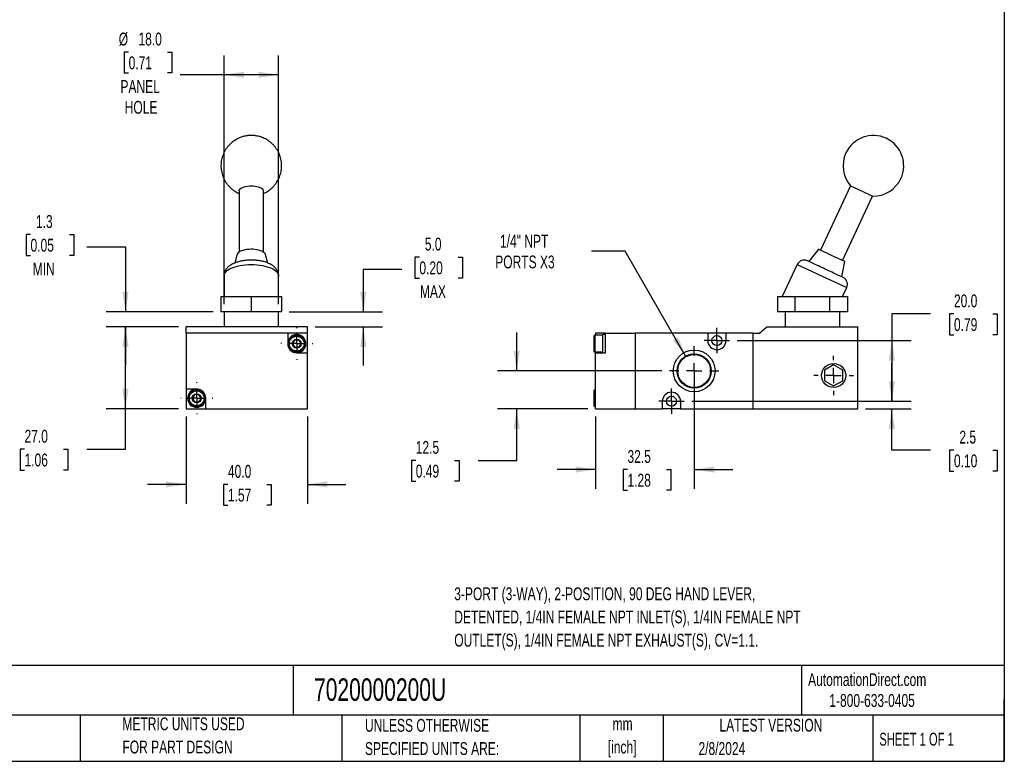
# Model space of a CAD drawing. Header units: millimetres. Extents: x 13 to 546, y 13 to 419.
# Tile 2 of 3: x 221 to 546, y 13 to 257. Entities that reach past the tile are written whole.
import ezdxf

# ---------------------------------------------------------------- set-up
doc = ezdxf.new("R2010")
doc.units = ezdxf.units.MM
doc.header["$LTSCALE"] = 2
doc.linetypes.add('CENTERX2', pattern=[20.32, 12.7, -2.54, 2.54, -2.54])
doc.layers.add('CENTER', color=40, linetype='CENTERX2')
doc.layers.add('DIMENSIONS', color=140, linetype='Continuous', lineweight=25)
doc.layers.add('TEXT', color=140, linetype='Continuous', lineweight=25)
doc.styles.add('SLDTEXTSTYLE0', font='TXT', dxfattribs={"width": 0.7})
doc.styles.add('SLDTEXTSTYLE1', font='TXT', dxfattribs={"width": 0.65})
doc.dimstyles.new('SLDDIMSTYLE2', dxfattribs={"dimtxt": 4.316016, "dimasz": 6.604, "dimexe": 0, "dimexo": 0.0625, "dimgap": 1.079004, "dimtad": 0, "dimtih": 1, "dimtoh": 1, "dimrnd": 1e-09, "dimzin": 12, "dimdsep": 46, "dimtxsty": 'SLDTEXTSTYLE0', "dimsah": 1, "dimcen": 0.09, "dimadec": 0, "dimazin": 3, "dimtfac": 1, "dimtmove": 0, "dimatfit": 0, "dimfxl": 0, "dimfrac": 2, "dimtolj": 1, "dimtzin": 12, "dimarcsym": 0})
doc.dimstyles.new('SLDDIMSTYLE3', dxfattribs={"dimtxt": 4.316016, "dimasz": 6.604, "dimexe": 0, "dimexo": 0.0625, "dimgap": 1.079004, "dimtad": 0, "dimtih": 1, "dimtoh": 1, "dimrnd": 1e-09, "dimzin": 4, "dimdsep": 46, "dimtxsty": 'SLDTEXTSTYLE0', "dimsah": 1, "dimcen": 0.09, "dimadec": 0, "dimazin": 1, "dimtfac": 1, "dimtmove": 0, "dimatfit": 0, "dimfxl": 0, "dimfrac": 2, "dimtolj": 1, "dimtzin": 12, "dimarcsym": 0})
doc.dimstyles.new('SLDDIMSTYLE4', dxfattribs={"dimtxt": 4.316016, "dimasz": 6.604, "dimexe": 0, "dimexo": 0.0625, "dimgap": 1.079004, "dimtad": 0, "dimtih": 1, "dimtoh": 1, "dimrnd": 1e-09, "dimzin": 4, "dimdsep": 46, "dimtxsty": 'SLDTEXTSTYLE0', "dimsah": 1, "dimcen": 0.09, "dimadec": 0, "dimazin": 1, "dimtfac": 1, "dimtofl": 0, "dimtmove": 0, "dimatfit": 3, "dimfxl": 0, "dimfrac": 2, "dimtolj": 1, "dimtzin": 12, "dimarcsym": 0})
doc.dimstyles.new('SLDDIMSTYLE6', dxfattribs={"dimtxt": 4.316016, "dimasz": 6.604, "dimexe": 0, "dimexo": 0.0625, "dimgap": 1.079004, "dimtad": 0, "dimtih": 1, "dimtoh": 1, "dimrnd": 1e-09, "dimzin": 12, "dimdsep": 46, "dimtxsty": 'SLDTEXTSTYLE0', "dimsah": 1, "dimcen": 0, "dimadec": 0, "dimazin": 3, "dimtfac": 1, "dimtofl": 0, "dimtmove": 0, "dimatfit": 3, "dimfxl": 0, "dimfrac": 2, "dimtolj": 1, "dimtzin": 12, "dimarcsym": 0})

# ---------------------------------------------------------------- blocks, each defined once
blk = doc.blocks.new('_D_7')
at = {"layer": 'DIMENSIONS'}
for p, q in [((273.67, 155.89), (249.86, 155.89)), ((256.21, 128.89), (256.21, 155.89)), ((273.67, 128.89), (249.86, 128.89)), ((256.21, 115.55), (256.21, 128.89)), ((222.91, 115.55), (221.46, 115.55)), ((221.46, 115.55), (221.46, 108.69)), ((235.73, 115.55), (237.18, 115.55)), ((237.18, 115.55), (237.18, 108.69)), ((243.51, 115.55), (256.21, 115.55)), ((221.46, 108.69), (222.91, 108.69)), ((237.18, 108.69), (235.73, 108.69))]:
    blk.add_line(p, q, dxfattribs=at)
for points in [[(256.21, 155.89), (255.2, 149.28), (257.23, 149.28)], [(256.21, 128.89), (257.23, 135.49), (255.2, 135.49)]]:
    blk.add_solid(points, dxfattribs=at)
at = {"layer": 'DIMENSIONS', "char_height": 4.233, "attachment_point": 1, "style": 'SLDTEXTSTYLE0'}
for s, insert in [('27.0', (222.91, 121.97)), ('1.06', (222.91, 114.15))]:
    blk.add_mtext(s, dxfattribs=dict(at, insert=insert))
blk = doc.blocks.new('_D_8')
at = {"layer": 'DIMENSIONS'}
for p, q in [((276.21, 126.35), (276.21, 97.63)), ((316.21, 126.35), (316.21, 97.63)), ((276.21, 103.98), (263.51, 103.98)), ((290, 103.98), (288.55, 103.98)), ((288.55, 103.98), (288.55, 97.12)), ((302.82, 103.98), (304.27, 103.98)), ((304.27, 103.98), (304.27, 97.12)), ((316.21, 103.98), (328.91, 103.98)), ((288.55, 97.12), (290, 97.12)), ((304.27, 97.12), (302.82, 97.12))]:
    blk.add_line(p, q, dxfattribs=at)
for points in [[(276.21, 103.98), (269.61, 105), (269.61, 102.97)], [(316.21, 103.98), (322.82, 102.97), (322.82, 105)]]:
    blk.add_solid(points, dxfattribs=at)
at = {"layer": 'DIMENSIONS', "char_height": 4.233, "attachment_point": 1, "style": 'SLDTEXTSTYLE0'}
for s, insert in [('40.0', (290, 110.4)), ('1.57', (290, 102.58))]:
    blk.add_mtext(s, dxfattribs=dict(at, insert=insert))
blk = doc.blocks.new('_D_9')
at = {"layer": 'DIMENSIONS'}
for p, q in [((257.25, 246.49), (255.8, 246.49)), ((255.8, 246.49), (255.8, 239.63)), ((270.07, 246.49), (271.52, 246.49)), ((271.52, 246.49), (271.52, 239.63)), ((288.71, 163.43), (288.71, 245.38)), ((306.71, 163.43), (306.71, 245.38)), ((255.8, 239.63), (257.25, 239.63)), ((271.52, 239.63), (270.07, 239.63)), ((288.71, 239.03), (274.29, 239.03)), ((306.71, 239.03), (288.71, 239.03))]:
    blk.add_line(p, q, dxfattribs=at)
for points in [[(288.71, 239.03), (295.32, 238.01), (295.32, 240.04)], [(306.71, 239.03), (300.11, 240.04), (300.11, 238.01)]]:
    blk.add_solid(points, dxfattribs=at)
at = {"layer": 'DIMENSIONS', "char_height": 4.233, "attachment_point": 1, "style": 'SLDTEXTSTYLE0'}
for s, insert in [('%%c', (253.99, 252.92)), ('18.0', (260.5, 252.92)), ('0.71', (257.25, 245.09)), ('PANEL', (254.56, 237.27)), ('HOLE', (255.96, 230.41))]:
    blk.add_mtext(s, dxfattribs=dict(at, insert=insert))
blk = doc.blocks.new('_D_10')
at = {"layer": 'DIMENSIONS'}
for p, q in [((353.16, 178.88), (351.71, 178.88)), ((351.71, 178.88), (351.71, 172.02)), ((365.98, 178.88), (367.43, 178.88)), ((367.43, 178.88), (367.43, 172.02)), ((347.36, 174.85), (334.66, 174.85)), ((334.66, 174.85), (334.66, 160.89)), ((351.71, 172.02), (353.16, 172.02)), ((367.43, 172.02), (365.98, 172.02)), ((310.25, 160.89), (341.01, 160.89)), ((318.75, 155.89), (341.01, 155.89)), ((334.66, 155.89), (334.66, 143.19))]:
    blk.add_line(p, q, dxfattribs=at)
for points in [[(334.66, 160.89), (335.68, 167.49), (333.65, 167.49)], [(334.66, 155.89), (333.65, 149.28), (335.68, 149.28)]]:
    blk.add_solid(points, dxfattribs=at)
at = {"layer": 'DIMENSIONS', "char_height": 4.233, "attachment_point": 1, "style": 'SLDTEXTSTYLE0'}
for s, insert in [('5.0', (354.95, 185.31)), ('0.20', (353.16, 177.48)), ('MAX', (353.33, 169.66))]:
    blk.add_mtext(s, dxfattribs=dict(at, insert=insert))
blk = doc.blocks.new('_D_11')
at = {"layer": 'DIMENSIONS'}
for p, q in [((224.89, 186.35), (223.44, 186.35)), ((223.44, 186.35), (223.44, 179.49)), ((237.72, 186.35), (239.16, 186.35)), ((239.16, 186.35), (239.16, 179.49)), ((243.51, 182.31), (256.21, 182.31)), ((256.21, 182.31), (256.21, 160.89)), ((223.44, 179.49), (224.89, 179.49)), ((239.16, 179.49), (237.72, 179.49)), ((285.17, 160.89), (249.86, 160.89)), ((273.67, 155.89), (249.86, 155.89)), ((256.21, 155.89), (256.21, 143.19))]:
    blk.add_line(p, q, dxfattribs=at)
for points in [[(256.21, 160.89), (257.23, 167.49), (255.2, 167.49)], [(256.21, 155.89), (255.2, 149.28), (257.23, 149.28)]]:
    blk.add_solid(points, dxfattribs=at)
at = {"layer": 'DIMENSIONS', "char_height": 4.233, "attachment_point": 1, "style": 'SLDTEXTSTYLE0'}
for s, insert in [('1.3', (226.68, 192.77)), ('0.05', (224.89, 184.95)), ('MIN', (225.62, 177.12))]:
    blk.add_mtext(s, dxfattribs=dict(at, insert=insert))
blk = doc.blocks.new('SW_CENTERMARKSYMBOL_5')
at = {"layer": 'CENTER', "color": 0}
for p, q in [((0, 5.08), (0, 5.29)), ((-5.08, 0), (-5.29, 0)), ((0, 0), (-2.54, 0)), ((0, 0), (0, 2.54)), ((0, 0), (0, -2.54)), ((0, 0), (2.54, 0)), ((5.08, 0), (5.29, 0)), ((0, -5.08), (0, -5.29))]:
    blk.add_line(p, q, dxfattribs=at)
blk = doc.blocks.new('SW_CENTERMARKSYMBOL_6')
at = {"layer": 'CENTER', "color": 0}
for p, q in [((0, 5.08), (0, 5.29)), ((-5.08, 0), (-5.29, 0)), ((0, 0), (-2.54, 0)), ((0, 0), (0, 2.54)), ((0, 0), (0, -2.54)), ((0, 0), (2.54, 0)), ((5.08, 0), (5.29, 0)), ((0, -5.08), (0, -5.29))]:
    blk.add_line(p, q, dxfattribs=at)
blk = doc.blocks.new('_D_12')
at = {"layer": 'DIMENSIONS'}
for p, q in [((385.26, 141.39), (385.26, 154.09)), ((433.08, 141.39), (378.91, 141.39)), ((408.76, 128.89), (378.91, 128.89)), ((385.26, 111.88), (385.26, 128.89)), ((351.96, 111.88), (350.51, 111.88)), ((350.51, 111.88), (350.51, 105.03)), ((364.78, 111.88), (366.23, 111.88)), ((366.23, 111.88), (366.23, 105.03)), ((372.56, 111.88), (385.26, 111.88)), ((350.51, 105.03), (351.96, 105.03)), ((366.23, 105.03), (364.78, 105.03))]:
    blk.add_line(p, q, dxfattribs=at)
for points in [[(385.26, 141.39), (386.28, 147.99), (384.25, 147.99)], [(385.26, 128.89), (384.25, 122.28), (386.28, 122.28)]]:
    blk.add_solid(points, dxfattribs=at)
at = {"layer": 'DIMENSIONS', "char_height": 4.233, "attachment_point": 1, "style": 'SLDTEXTSTYLE0'}
for s, insert in [('12.5', (351.96, 118.31)), ('0.49', (351.96, 110.48))]:
    blk.add_mtext(s, dxfattribs=dict(at, insert=insert))
blk = doc.blocks.new('_D_13')
at = {"layer": 'DIMENSIONS'}
for p, q in [((443.8, 138.85), (443.8, 102.54)), ((411.3, 126.35), (411.3, 102.54)), ((411.3, 108.89), (398.6, 108.89)), ((421.8, 108.89), (420.35, 108.89)), ((420.35, 108.89), (420.35, 102.03)), ((434.63, 108.89), (436.08, 108.89)), ((436.08, 108.89), (436.08, 102.03)), ((443.8, 108.89), (456.5, 108.89)), ((420.35, 102.03), (421.8, 102.03)), ((436.08, 102.03), (434.63, 102.03))]:
    blk.add_line(p, q, dxfattribs=at)
for points in [[(411.3, 108.89), (404.69, 109.9), (404.69, 107.87)], [(443.8, 108.89), (450.4, 107.87), (450.4, 109.9)]]:
    blk.add_solid(points, dxfattribs=at)
at = {"layer": 'DIMENSIONS', "char_height": 4.233, "attachment_point": 1, "style": 'SLDTEXTSTYLE0'}
for s, insert in [('32.5', (421.8, 115.31)), ('1.28', (421.8, 107.48))]:
    blk.add_mtext(s, dxfattribs=dict(at, insert=insert))
blk = doc.blocks.new('_D_14')
at = {"layer": 'DIMENSIONS'}
for p, q in [((509.01, 131.39), (509.01, 144.09)), ((443.03, 131.39), (515.36, 131.39)), ((500.34, 128.89), (515.36, 128.89)), ((509.01, 115.26), (509.01, 128.89)), ((521.71, 115.26), (509.01, 115.26)), ((529.49, 115.26), (528.04, 115.26)), ((528.04, 115.26), (528.04, 108.4)), ((542.32, 115.26), (543.76, 115.26)), ((543.76, 115.26), (543.76, 108.4)), ((528.04, 108.4), (529.49, 108.4)), ((543.76, 108.4), (542.32, 108.4))]:
    blk.add_line(p, q, dxfattribs=at)
for points in [[(509.01, 131.39), (510.03, 137.99), (507.99, 137.99)], [(509.01, 128.89), (507.99, 122.28), (510.03, 122.28)]]:
    blk.add_solid(points, dxfattribs=at)
at = {"layer": 'DIMENSIONS', "char_height": 4.233, "attachment_point": 1, "style": 'SLDTEXTSTYLE0'}
for s, insert in [('2.5', (531.28, 121.68)), ('0.10', (529.49, 113.86))]:
    blk.add_mtext(s, dxfattribs=dict(at, insert=insert))
blk = doc.blocks.new('_D_15')
at = {"layer": 'DIMENSIONS'}
for p, q in [((521.71, 160.18), (509.01, 160.18)), ((509.01, 160.18), (509.01, 151.39)), ((529.49, 160.18), (528.04, 160.18)), ((528.04, 160.18), (528.04, 153.33)), ((542.32, 160.18), (543.76, 160.18)), ((543.76, 160.18), (543.76, 153.33)), ((528.04, 153.33), (529.49, 153.33)), ((543.76, 153.33), (542.32, 153.33)), ((458.03, 151.39), (515.36, 151.39)), ((509.01, 151.39), (509.01, 131.39)), ((443.03, 131.39), (515.36, 131.39))]:
    blk.add_line(p, q, dxfattribs=at)
for points in [[(509.01, 151.39), (507.99, 144.78), (510.03, 144.78)], [(509.01, 131.39), (510.03, 137.99), (507.99, 137.99)]]:
    blk.add_solid(points, dxfattribs=at)
at = {"layer": 'DIMENSIONS', "char_height": 4.233, "attachment_point": 1, "style": 'SLDTEXTSTYLE0'}
for s, insert in [('20.0', (529.49, 166.61)), ('0.79', (529.49, 158.78))]:
    blk.add_mtext(s, dxfattribs=dict(at, insert=insert))
blk = doc.blocks.new('_D_16')
at = {"layer": 'DIMENSIONS'}
for p, q in [((421.02, 180.84), (409.91, 180.84)), ((440.98, 146.27), (421.02, 180.84))]:
    blk.add_line(p, q, dxfattribs=at)
blk.add_solid([(440.98, 146.27), (438.56, 152.5), (436.8, 151.48)], dxfattribs=at)
at = {"layer": 'DIMENSIONS', "char_height": 4.233, "attachment_point": 1, "style": 'SLDTEXTSTYLE0'}
for s, insert in [('1/4" NPT', (379.75, 186.29)), ('PORTS X3', (378.18, 179.43))]:
    blk.add_mtext(s, dxfattribs=dict(at, insert=insert))
blk = doc.blocks.new('SW_CENTERMARKSYMBOL_7')
at = {"layer": 'CENTER', "color": 0}
for p, q in [((0, 5.08), (0, 8.18)), ((-5.08, 0), (-8.18, 0)), ((0, 0), (-2.54, 0)), ((0, 0), (0, 2.54)), ((0, 0), (0, -2.54)), ((0, 0), (2.54, 0)), ((5.08, 0), (8.18, 0)), ((0, -5.08), (0, -8.18))]:
    blk.add_line(p, q, dxfattribs=at)
blk = doc.blocks.new('SW_CENTERMARKSYMBOL_8')
at = {"layer": 'CENTER', "color": 0}
for p, q in [((0, 2.54), (0, 4.19)), ((-2.54, 0), (-4.19, 0)), ((0, 0), (-2.54, 0)), ((0, 0), (0, 2.54)), ((0, 0), (0, -2.54)), ((0, 0), (2.54, 0)), ((2.54, 0), (4.19, 0)), ((0, -2.54), (0, -4.19))]:
    blk.add_line(p, q, dxfattribs=at)
blk = doc.blocks.new('SW_CENTERMARKSYMBOL_9')
at = {"layer": 'CENTER', "color": 0}
for p, q in [((0, 2.54), (0, 4.19)), ((-2.54, 0), (-4.19, 0)), ((0, 0), (-2.54, 0)), ((0, 0), (0, 2.54)), ((0, 0), (0, -2.54)), ((0, 0), (2.54, 0)), ((2.54, 0), (4.19, 0)), ((0, -2.54), (0, -4.19))]:
    blk.add_line(p, q, dxfattribs=at)
blk = doc.blocks.new('SW_CENTERMARKSYMBOL_10')
at = {"layer": 'CENTER', "color": 0}
for p, q in [((0, 5.08), (0, 6.515)), ((-5.08, 0), (-6.515, 0)), ((0, 0), (-2.54, 0)), ((0, 0), (0, 2.54)), ((0, 0), (0, -2.54)), ((0, 0), (2.54, 0)), ((5.08, 0), (6.515, 0)), ((0, -5.08), (0, -6.515))]:
    blk.add_line(p, q, dxfattribs=at)

msp = doc.modelspace()

# ---------------------------------------------------------------- linework, layer by layer
for p, q in [((495.416506, 202.411423), (485.512511, 181.172237)), ((495.416506, 202.411423), (499.041737, 200.72095)), ((293.711333, 200.72095), (293.711333, 180.567032)), ((301.711333, 180.567032), (301.711333, 200.72095)), ((492.762973, 177.791291), (502.666968, 199.030477)), ((499.041737, 200.72095), (502.666968, 199.030477)), ((292.990208, 179.715321), (292.228577, 176.965565)), ((303.196215, 176.957887), (302.432457, 179.715321)), ((484.829735, 181.490621), (481.586804, 177.485935)), ((489.137742, 179.481764), (484.829735, 181.490621)), ((493.445749, 177.472907), (489.137742, 179.481764)), ((477.811335, 176.48802), (472.868067, 165.887147)), ((477.811335, 176.48802), (485.968105, 172.684456)), ((492.462497, 172.414516), (493.445749, 177.472907)), ((288.711333, 172.684456), (288.711333, 165.887147)), ((306.711333, 165.887147), (306.711333, 172.684456)), ((485.968105, 172.684456), (494.124875, 168.880891)), ((287.711333, 165.887147), (287.711333, 160.887147)), ((287.711333, 165.887147), (297.711333, 165.887147)), ((297.711333, 165.887147), (307.711333, 165.887147)), ((297.711333, 165.887147), (297.711333, 160.887147)), ((307.711333, 165.887147), (307.711333, 160.887147)), ((471.251462, 165.887147), (471.251462, 160.887147)), ((471.251462, 165.887147), (477.024965, 165.887147)), ((477.024965, 165.887147), (477.024965, 160.887147)), ((477.024965, 165.887147), (488.571971, 165.887147)), ((488.571971, 165.887147), (494.345473, 165.887147)), ((488.571971, 160.887147), (488.571971, 165.887147)), ((492.728869, 165.887147), (494.124875, 168.880891)), ((494.345473, 165.887147), (494.345473, 160.887147)), ((297.711333, 160.887147), (287.711333, 160.887147)), ((288.711333, 160.887147), (288.711333, 155.887147)), ((307.711333, 160.887147), (297.711333, 160.887147)), ((306.711333, 155.887147), (306.711333, 160.887147)), ((477.024965, 160.887147), (471.251462, 160.887147)), ((473.798468, 160.887147), (473.798468, 155.887147)), ((488.571971, 160.887147), (477.024965, 160.887147)), ((494.345473, 160.887147), (488.571971, 160.887147)), ((491.798468, 155.887147), (491.798468, 160.887147)), ((316.211333, 155.887147), (276.211333, 155.887147)), ((276.211333, 153.887147), (276.211333, 155.887147)), ((276.211333, 153.887147), (276.211333, 135.387147)), ((309.711333, 153.887147), (276.211333, 153.887147)), ((309.711333, 153.887147), (309.711333, 150.387147)), ((316.211333, 153.887147), (309.711333, 153.887147)), ((316.211333, 153.887147), (316.211333, 155.887147)), ((316.211333, 147.387147), (316.211333, 153.887147)), ((413.698468, 153.137147), (410.998468, 153.137147)), ((410.998468, 153.137147), (410.998468, 147.637147)), ((411.298468, 153.887147), (411.298468, 153.137147)), ((414.498468, 153.887147), (411.298468, 153.887147)), ((414.498468, 153.387147), (413.698468, 153.387147)), ((413.698468, 150.387147), (413.698468, 153.387147)), ((414.498468, 147.387147), (414.498468, 153.887147)), ((414.498468, 153.887147), (424.298468, 153.887147)), ((424.298468, 153.887147), (424.298468, 128.887147)), ((448.298468, 153.887147), (424.298468, 153.887147)), ((448.298468, 153.887147), (448.298468, 151.387147)), ((454.298468, 153.887147), (448.298468, 153.887147)), ((454.298468, 151.387147), (454.298468, 153.887147)), ((463.298468, 153.887147), (454.298468, 153.887147)), ((463.298468, 128.887147), (463.298468, 153.887147)), ((463.298468, 153.887147), (465.298468, 153.887147)), ((465.298468, 153.887147), (467.798468, 155.887147)), ((467.798468, 155.887147), (497.798468, 155.887147)), ((497.798468, 128.887147), (497.798468, 155.887147)), ((413.698468, 147.387147), (413.698468, 150.387147)), ((312.711333, 147.387147), (316.211333, 147.387147)), ((316.211333, 128.887147), (316.211333, 147.387147)), ((410.998468, 147.637147), (413.698468, 147.637147)), ((411.298468, 147.637147), (411.298468, 147.387147)), ((411.298468, 147.387147), (414.498468, 147.387147)), ((411.298468, 128.887147), (411.298468, 147.387147)), ((489.798468, 143.351249), (486.798468, 141.619198)), ((492.798468, 141.619198), (489.798468, 143.351249)), ((486.798468, 141.619198), (486.798468, 138.155096)), ((492.798468, 138.155096), (492.798468, 141.619198)), ((486.798468, 138.155096), (489.798468, 136.423046)), ((489.798468, 136.423046), (492.798468, 138.155096)), ((279.711333, 135.387147), (276.211333, 135.387147)), ((276.211333, 135.387147), (276.211333, 128.887147)), ((411.298468, 135.137147), (410.998468, 135.137147)), ((410.998468, 135.137147), (410.998468, 129.637147)), ((282.711333, 128.887147), (282.711333, 132.387147)), ((433.298468, 128.887147), (433.298468, 131.387147)), ((439.298468, 131.387147), (439.298468, 128.887147)), ((276.211333, 128.887147), (282.711333, 128.887147)), ((282.711333, 128.887147), (316.211333, 128.887147)), ((410.998468, 129.637147), (411.298468, 129.637147)), ((411.298468, 128.887147), (424.298468, 128.887147)), ((424.298468, 128.887147), (433.298468, 128.887147)), ((439.298468, 128.887147), (433.298468, 128.887147)), ((439.298468, 128.887147), (463.298468, 128.887147)), ((463.298468, 128.887147), (497.798468, 128.887147))]:
    msp.add_line(p, q)
at = {"flags": 128}
for points in [[(293.711333, 200.72095), (293.760579, 200.985398), (293.907107, 201.243335), (294.147307, 201.488409), (294.475265, 201.714585), (294.882906, 201.916295), (295.360192, 202.088571), (295.895371, 202.227172), (296.475265, 202.328685), (297.085595, 202.39061), (297.711333, 202.411423), (298.337071, 202.39061), (298.947401, 202.328685), (299.527295, 202.227172), (300.062474, 202.088571), (300.53976, 201.916295), (300.947401, 201.714585), (301.275359, 201.488409), (301.515559, 201.243335), (301.662086, 200.985398), (301.711333, 200.72095)], [(302.432457, 179.715321), (302.414038, 179.774256), (302.263153, 180.060514), (302.015254, 180.334437), (301.675625, 180.590186), (301.251503, 180.822312), (300.751929, 181.025866), (300.18755, 181.19651), (299.570394, 181.330608), (298.913616, 181.4253), (298.231214, 181.47857), (297.537731, 181.489281), (296.847947, 181.457205), (296.176566, 181.383026), (295.537895, 181.268325), (294.945548, 181.115547), (294.412148, 180.927947), (293.949065, 180.709525), (293.566168, 180.464934), (293.271618, 180.19939), (293.071693, 179.91855), (292.990208, 179.715321)], [(288.711333, 172.684456), (288.760636, 173.082036), (288.908004, 173.475261), (289.151824, 173.859822), (289.489424, 174.231505), (289.917104, 174.586238), (290.43018, 174.920135), (291.023029, 175.229537), (291.689157, 175.511055), (292.421266, 175.761604), (293.211333, 175.978439), (294.050703, 176.159185), (294.93018, 176.30186), (295.840128, 176.404903), (296.770577, 176.467184), (297.711333, 176.48802), (298.652089, 176.467184), (299.582538, 176.404903), (300.492486, 176.30186), (301.371963, 176.159185), (302.211333, 175.978439), (303.0014, 175.761604), (303.733508, 175.511055), (304.399636, 175.229537), (304.992486, 174.920135), (305.505561, 174.586238), (305.933242, 174.231505), (306.270841, 173.859822), (306.514661, 173.475261), (306.66203, 173.082036), (306.711333, 172.684456)], [(315.711333, 150.387147), (315.660252, 150.938396), (315.50875, 151.470872), (315.261984, 151.966444), (314.92836, 152.408234), (314.519237, 152.781199), (314.048548, 153.072637), (313.532322, 153.272624), (312.988138, 153.37435), (312.434528, 153.37435), (311.890344, 153.272624), (311.374118, 153.072637), (310.903429, 152.781199), (310.494306, 152.408234), (310.160681, 151.966444), (309.913916, 151.470872), (309.762414, 150.938396), (309.711333, 150.387147), (309.711333, 150.387147)]]:
    msp.add_lwpolyline(points, dxfattribs=at)
for centre, radius in [((312.711333, 150.387147), 2.75), ((451.298468, 151.387147), 1.65), ((312.711333, 150.387147), 1.4637), ((443.798468, 141.387147), 6.9), ((443.798468, 141.387147), 5.640675), ((443.798468, 141.387147), 5.434304), ((489.798468, 139.887147), 3.975), ((279.711333, 132.387147), 2.75), ((279.711333, 132.387147), 1.4637), ((436.298468, 131.387147), 1.65)]:
    msp.add_circle(centre, radius)
for centre, radius, start, end in [((502.915097, 209.027398), 10, 335, 155), ((502.915097, 209.027398), 10, 155, 221.42182152), ((502.915097, 209.027398), 10, 268.57817848, 335), ((480.077104, 175.431474), 2.5, 65, 155), ((491.859105, 169.937437), 2.5, 335, 65), ((410.998468, 152.837147), 0.3, 90, 180), ((312.711333, 150.387147), 3, 180, 270), ((312.711333, 150.387147), 1.25, 150, 210), ((312.711333, 150.387147), 1.25, 90, 150), ((312.711333, 150.387147), 1.25, 210, 270), ((312.711333, 150.387147), 1.25, 30, 90), ((312.711333, 150.387147), 3, 270, 0), ((312.711333, 150.387147), 1.25, 270, 330), ((312.711333, 150.387147), 1.25, 330, 30), ((451.298468, 151.387147), 3, 180, 0), ((410.998468, 147.937147), 0.3, 180, 270), ((279.711333, 132.387147), 3, 90, 0), ((279.711333, 132.387147), 1.25, 90, 150), ((279.711333, 132.387147), 3, 0, 90), ((279.711333, 132.387147), 1.25, 30, 90), ((410.998468, 134.837147), 0.3, 90, 180), ((436.298468, 131.387147), 3, 0, 180), ((279.711333, 132.387147), 1.25, 150, 210), ((279.711333, 132.387147), 1.25, 210, 270), ((279.711333, 132.387147), 1.25, 270, 330), ((279.711333, 132.387147), 1.25, 330, 30), ((410.998468, 129.937147), 0.3, 180, 270)]:
    msp.add_arc(centre, radius, start, end)
for points, knots in [([(297.711333, 219.027398), (297.383867, 219.018638), (296.925913, 219.006387), (296.255674, 218.925112), (295.690133, 218.828675), (295.022913, 218.66776), (294.333025, 218.449338), (293.626269, 218.165977), (292.918334, 217.816131), (292.221034, 217.398918), (291.545016, 216.914841), (290.899881, 216.365487), (290.294405, 215.753451), (289.736631, 215.08224), (289.233914, 214.356195), (288.792924, 213.580407), (288.419637, 212.760641), (288.119322, 211.903248), (287.896521, 211.015089), (287.755043, 210.103444), (287.69796, 209.175932), (287.727617, 208.240432), (287.845653, 207.305005), (288.053034, 206.377817), (288.350118, 205.467074), (288.736726, 204.580973), (289.195589, 203.757598), (289.713204, 203.003255), (290.275493, 202.32154), (290.894672, 201.69322), (291.564817, 201.122705), (292.280433, 200.616965), (292.99542, 200.191939), (293.485668, 199.96949), (293.711333, 199.867094)], [0, 0, 0, 0, 0.0359792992, 0.0503162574, 0.0741814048, 0.099009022, 0.1257060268, 0.1536621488, 0.1826332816, 0.2124234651, 0.2428914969, 0.273931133, 0.3054607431, 0.3374164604, 0.3697477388, 0.4024144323, 0.4353848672, 0.4686345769, 0.5021455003, 0.5359055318, 0.5699083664, 0.6041536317, 0.6386473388, 0.6734027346, 0.7084417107, 0.7437970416, 0.7795159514, 0.8118953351, 0.8442396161, 0.8765317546, 0.9087485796, 0.940851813, 0.972773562, 1, 1, 1, 1]), ([(301.711333, 199.865166), (301.735543, 199.874785), (302.00469, 199.981715), (302.502798, 200.242376), (303.202058, 200.654846), (303.877532, 201.14024), (304.522817, 201.689231), (305.128252, 202.301366), (305.686037, 202.97255), (306.188751, 203.698602), (306.629742, 204.474388), (307.003028, 205.294156), (307.303344, 206.151548), (307.526145, 207.039707), (307.667623, 207.951352), (307.724706, 208.878864), (307.695048, 209.814364), (307.577013, 210.749791), (307.369631, 211.676979), (307.072547, 212.587722), (306.68594, 213.473823), (306.227076, 214.297196), (305.709464, 215.051547), (305.147163, 215.733233), (304.528031, 216.361659), (303.857711, 216.931782), (303.142743, 217.438978), (302.391035, 217.879028), (301.613185, 218.247981), (300.827022, 218.541629), (300.074867, 218.753654), (299.412787, 218.888026), (298.809708, 218.971968), (298.259583, 219.019099), (297.884231, 219.024781), (297.711333, 219.027398)], [0, 0, 0, 0, 0.002863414, 0.0318334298, 0.0616224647, 0.0920893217, 0.1231277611, 0.1546561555, 0.1866106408, 0.2189406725, 0.2516061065, 0.2845752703, 0.317823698, 0.3513333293, 0.3850920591, 0.4190935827, 0.4533375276, 0.4878299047, 0.5225839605, 0.5576215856, 0.5929755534, 0.628693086, 0.6610712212, 0.6934142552, 0.7257051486, 0.7579207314, 0.790022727, 0.8219432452, 0.8535495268, 0.8845427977, 0.9140841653, 0.939361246, 0.9587429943, 0.980995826, 1, 1, 1, 1]), ([(297.711333, 177.931474), (297.420496, 177.927605), (297.010865, 177.922156), (296.409493, 177.885723), (295.899026, 177.841959), (295.300605, 177.769053), (294.686309, 177.670424), (294.060872, 177.542697), (293.437077, 177.384788), (292.822966, 177.195135), (292.224865, 176.971797), (291.648101, 176.712144), (291.098665, 176.413188), (290.585266, 176.073001), (290.11831, 175.691772), (289.707783, 175.272069), (289.360427, 174.817126), (289.081896, 174.33008), (288.873056, 173.813842), (288.750591, 173.273401), (288.698721, 172.888643), (288.713209, 172.690526), (288.714167, 172.677432)], [0, 0, 0, 0, 0.06619081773, 0.09322668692, 0.13796023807, 0.18420257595, 0.23367046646, 0.28517239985, 0.33831934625, 0.39284595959, 0.44861985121, 0.5055585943, 0.56351605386, 0.62199445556, 0.67985283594, 0.73611390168, 0.79037223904, 0.84290035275, 0.89430416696, 0.94524994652, 0.99638150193, 1, 1, 1, 1]), ([(306.708473, 172.691857), (306.701924, 172.867477), (306.688131, 173.237401), (306.554857, 173.794338), (306.340464, 174.334934), (306.048066, 174.838585), (305.688985, 175.302979), (305.253329, 175.739489), (304.743584, 176.142791), (304.169319, 176.50564), (303.54686, 176.82254), (302.891498, 177.093083), (302.213248, 177.320201), (301.51861, 177.507345), (300.81935, 177.656259), (300.125323, 177.769706), (299.499492, 177.844516), (298.934132, 177.891684), (298.359548, 177.924172), (297.949191, 177.928795), (297.711333, 177.931474)], [0, 0, 0, 0, 0.0483850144, 0.1019172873, 0.1577280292, 0.210654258, 0.2662686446, 0.3252906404, 0.3877780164, 0.4524320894, 0.5169955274, 0.579946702, 0.6414140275, 0.7013876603, 0.7595855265, 0.814963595, 0.8681967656, 0.9064558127, 0.9457782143, 1, 1, 1, 1]), ([(487.02465, 174.950225), (485.462304, 175.678759), (483.96383, 176.377509), (481.754338, 177.407812), (481.13365, 177.697244), (481.13365, 177.697244)], [0, 0, 0, 0, 0.5, 0.5, 1, 1, 1, 1]), ([(492.915651, 172.203206), (492.915651, 172.203206), (492.294963, 172.492638), (490.085471, 173.522941), (488.586997, 174.221691), (487.02465, 174.950225)], [0, 0, 0, 0, 0.5, 0.5, 1, 1, 1, 1]), ([(312.711333, 147.937147), (311.359141, 147.937147), (310.261333, 149.034956), (310.261333, 151.739339), (311.359141, 152.837147), (312.711333, 152.837147)], [0, 0, 0, 0, 0.5, 0.5, 1, 1, 1, 1]), ([(312.711333, 152.837147), (314.063525, 152.837147), (315.161333, 151.739339), (315.161333, 149.034956), (314.063525, 147.937147), (312.711333, 147.937147)], [0, 0, 0, 0, 0.5, 0.5, 1, 1, 1, 1]), ([(410.698468, 152.837147), (410.698468, 152.837147), (410.698468, 151.739339), (410.698468, 149.034956), (410.698468, 147.937147), (410.698468, 147.937147)], [0, 0, 0, 0, 0.5, 0.5, 1, 1, 1, 1]), ([(311.989645, 151.637147), (311.871807, 151.433046), (311.752204, 151.225887), (311.506778, 150.800797), (311.385942, 150.591503), (311.267957, 150.387147)], [0, 0, 0, 0, 0.5, 0.5, 1, 1, 1, 1]), ([(311.267957, 150.387147), (311.385795, 150.183046), (311.505398, 149.975887), (311.750824, 149.550797), (311.87166, 149.341503), (311.989645, 149.137147)], [0, 0, 0, 0, 0.5, 0.5, 1, 1, 1, 1]), ([(313.433021, 151.637147), (313.197231, 151.637147), (312.957653, 151.637147), (312.465013, 151.637147), (312.225435, 151.637147), (311.989645, 151.637147)], [0, 0, 0, 0, 0.5, 0.5, 1, 1, 1, 1]), ([(314.154708, 150.387147), (314.03687, 150.591249), (313.917267, 150.798408), (313.671842, 151.223497), (313.551006, 151.432791), (313.433021, 151.637147)], [0, 0, 0, 0, 0.5, 0.5, 1, 1, 1, 1]), ([(313.433021, 149.137147), (313.550859, 149.341249), (313.670462, 149.548408), (313.915888, 149.973498), (314.036724, 150.182791), (314.154708, 150.387147)], [0, 0, 0, 0, 0.5, 0.5, 1, 1, 1, 1]), ([(311.989645, 149.137147), (312.225435, 149.137147), (312.465013, 149.137147), (312.957653, 149.137147), (313.197231, 149.137147), (313.433021, 149.137147)], [0, 0, 0, 0, 0.5, 0.5, 1, 1, 1, 1]), ([(279.711333, 129.937147), (278.359141, 129.937147), (277.261333, 131.034956), (277.261333, 133.739339), (278.359141, 134.837147), (279.711333, 134.837147)], [0, 0, 0, 0, 0.5, 0.5, 1, 1, 1, 1]), ([(278.989645, 133.637147), (278.871807, 133.433046), (278.752204, 133.225887), (278.506778, 132.800797), (278.385942, 132.591503), (278.267957, 132.387147)], [0, 0, 0, 0, 0.5, 0.5, 1, 1, 1, 1]), ([(280.433021, 133.637147), (280.197231, 133.637147), (279.957653, 133.637147), (279.465013, 133.637147), (279.225435, 133.637147), (278.989645, 133.637147)], [0, 0, 0, 0, 0.5, 0.5, 1, 1, 1, 1]), ([(279.711333, 134.837147), (281.063525, 134.837147), (282.161333, 133.739339), (282.161333, 131.034956), (281.063525, 129.937147), (279.711333, 129.937147)], [0, 0, 0, 0, 0.5, 0.5, 1, 1, 1, 1]), ([(281.154708, 132.387147), (281.03687, 132.591249), (280.917267, 132.798408), (280.671842, 133.223497), (280.551006, 133.432791), (280.433021, 133.637147)], [0, 0, 0, 0, 0.5, 0.5, 1, 1, 1, 1]), ([(410.698468, 134.837147), (410.698468, 134.837147), (410.698468, 133.739339), (410.698468, 131.034956), (410.698468, 129.937147), (410.698468, 129.937147)], [0, 0, 0, 0, 0.5, 0.5, 1, 1, 1, 1]), ([(278.267957, 132.387147), (278.385795, 132.183046), (278.505398, 131.975887), (278.750824, 131.550797), (278.87166, 131.341503), (278.989645, 131.137147)], [0, 0, 0, 0, 0.5, 0.5, 1, 1, 1, 1]), ([(278.989645, 131.137147), (279.225435, 131.137147), (279.465013, 131.137147), (279.957653, 131.137147), (280.197231, 131.137147), (280.433021, 131.137147)], [0, 0, 0, 0, 0.5, 0.5, 1, 1, 1, 1]), ([(280.433021, 131.137147), (280.550859, 131.341249), (280.670462, 131.548408), (280.915888, 131.973498), (281.036724, 132.182791), (281.154708, 132.387147)], [0, 0, 0, 0, 0.5, 0.5, 1, 1, 1, 1])]:
    msp.add_open_spline(points, degree=3, knots=knots)
at = {"layer": 'TEXT'}
for p, q in [((546.1, 419.1), (546.1, 12.7)), ((546.1, 44.252215), (12.7, 44.252215)), ((311.517791, 44.252215), (311.517791, 27.94)), ((479.150755, 44.252215), (479.150755, 27.94)), ((546.1, 12.7), (546.1, 33.02)), ((546.1, 27.94), (12.7, 27.94)), ((241.292955, 27.94), (241.292955, 12.7)), ((327.560355, 27.94), (327.560355, 12.7)), ((406.048609, 27.94), (406.048609, 12.7)), ((433.624195, 27.94), (433.624195, 12.7)), ((502.697498, 27.94), (502.697498, 12.7)), ((12.7, 12.7), (546.1, 12.7))]:
    msp.add_line(p, q, dxfattribs=at)

# ---------------------------------------------------------------- block references
at = {"layer": 'CENTER'}
for name, p in [('SW_CENTERMARKSYMBOL_6', (312.711333, 150.387147)), ('SW_CENTERMARKSYMBOL_9', (451.298468, 151.387147)), ('SW_CENTERMARKSYMBOL_7', (443.798468, 141.387147)), ('SW_CENTERMARKSYMBOL_10', (489.798468, 139.887147)), ('SW_CENTERMARKSYMBOL_5', (279.711333, 132.387147)), ('SW_CENTERMARKSYMBOL_8', (436.298468, 131.387147))]:
    msp.add_blockref(name, p, dxfattribs=at)

# ---------------------------------------------------------------- texts
at = {"layer": 'TEXT'}
for s, insert, char_height, attachment_point, style in [('3-PORT (3-WAY), 2-POSITION, 90 DEG HAND LEVER,', (364.661394, 70.037428), 4.23333333, 1, 'SLDTEXTSTYLE0'), ('DETENTED, 1/4IN FEMALE NPT INLET(S), 1/4IN FEMALE NPT', (364.661394, 62.392983), 4.23333333, 1, 'SLDTEXTSTYLE0'), ('OUTLET(S), 1/4IN FEMALE NPT EXHAUST(S), CV=1.1.', (364.661394, 54.748539), 4.23333333, 1, 'SLDTEXTSTYLE0'), ('7020000200U', (318.415444, 40.037097), 7.40833333, 1, 'SLDTEXTSTYLE0'), ('AutomationDirect.com', (481.389918, 41.753063), 4.23333333, 1, 'SLDTEXTSTYLE0'), ('1-800-633-0405', (488.38316, 34.874048), 4.23333333, 1, 'SLDTEXTSTYLE0'), ('METRIC UNITS USED', (255.208669, 27.165083), 4.23333333, 1, 'SLDTEXTSTYLE0'), ('UNLESS OTHERWISE', (335.215826, 26.667975), 4.23333333, 1, 'SLDTEXTSTYLE0'), ('mm', (420.197744, 27.148957), 4.2333333, 2, 'SLDTEXTSTYLE0'), ('LATEST VERSION', (469.104263, 26.727988), 4.23333333, 2, 'SLDTEXTSTYLE0'), ('FOR PART DESIGN', (255.208669, 19.520638), 4.23333333, 1, 'SLDTEXTSTYLE0'), ('[inch]', (420.030175, 19.504512), 4.2333333, 2, 'SLDTEXTSTYLE0'), ('SHEET 1 OF 1', (504.882571, 22.102981), 4.23333333, 1, 'SLDTEXTSTYLE1'), ('SPECIFIED UNITS ARE:', (335.215826, 19.023531), 4.23333333, 1, 'SLDTEXTSTYLE0'), ('2/8/2024', (445.225617, 19.026807), 4.2333333, 1, 'SLDTEXTSTYLE0')]:
    msp.add_mtext(s, dxfattribs=dict(at, insert=insert, char_height=char_height, attachment_point=attachment_point, style=style))

# ---------------------------------------------------------------- dimensions: what is measured, and where the dimension line sits
at = {"layer": 'DIMENSIONS'}
dim = msp.add_linear_dim(base=(288.711333, 239.027398), p1=(306.711333, 160.887147), p2=(288.711333, 160.887147), text='%%c<>\\PPANEL\\PHOLE', dimstyle='SLDDIMSTYLE4', dxfattribs=at)
dim.commit()
dim.dimension.update_dxf_attribs({"geometry": '_D_9', "text_midpoint": (263.658081, 239.027398), "dimtype": 160})
for base, p1, p2, text, dimstyle, picture, middle in [((256.211333, 155.887147), (287.711333, 160.887147), (276.211333, 155.887147), '<>\\PMIN', 'SLDDIMSTYLE2', '_D_11', (256.211333, 182.312822)), ((334.66269, 155.887147), (307.711333, 160.887147), (316.211333, 155.887147), '<>\\PMAX', 'SLDDIMSTYLE3', '_D_10', (334.66269, 174.847119))]:
    dim = msp.add_linear_dim(base=base, p1=p1, p2=p2, angle=90, text=text, dimstyle=dimstyle, dxfattribs=at)
    dim.commit()
    dim.dimension.update_dxf_attribs({"geometry": picture, "text_midpoint": middle, "dimtype": 160})
dim = msp.add_diameter_dim_2p(p1=(446.618805, 136.50218), p2=(440.97813, 146.272115), text='1/4" NPT\\PPORTS X3', dimstyle='SLDDIMSTYLE6', override={"dimpost": '<>'}, dxfattribs=at)
dim.commit()
dim.dimension.update_dxf_attribs({"geometry": '_D_16', "text_midpoint": (392.458851, 180.836986), "dimtype": 163})
for base, p1, p2, angle, dimstyle, picture, middle in [((509.010021, 131.387147), (455.488468, 151.387147), (440.488468, 131.387147), 90, 'SLDDIMSTYLE4', '_D_15', (509.010021, 160.184605)), ((256.211333, 155.887147), (276.211333, 128.887147), (276.211333, 155.887147), 90, 'SLDDIMSTYLE4', '_D_7', (256.211333, 115.549035)), ((385.264403, 141.387147), (411.298468, 128.887147), (435.617793, 141.387147), 90, 'SLDDIMSTYLE2', '_D_12', (385.264403, 111.884788)), ((509.010021, 131.387147), (497.798468, 128.887147), (440.488468, 131.387147), 90, 'SLDDIMSTYLE2', '_D_14', (509.010021, 115.260837)), ((316.211333, 103.981704), (276.211333, 128.887147), (316.211333, 128.887147), 0, 'SLDDIMSTYLE3', '_D_8', (296.411398, 103.981704))]:
    dim = msp.add_linear_dim(base=base, p1=p1, p2=p2, angle=angle, dimstyle=dimstyle, dxfattribs=at)
    dim.commit()
    dim.dimension.update_dxf_attribs({"geometry": picture, "text_midpoint": middle, "dimtype": 160})
dim = msp.add_linear_dim(base=(443.798468, 108.887147), p1=(411.298468, 128.887147), p2=(443.798468, 141.387147), dimstyle='SLDDIMSTYLE2', dxfattribs=at)
dim.commit()
dim.dimension.update_dxf_attribs({"geometry": '_D_13', "text_midpoint": (428.216736, 108.887147), "dimtype": 160})

doc.saveas('drawing.dxf')
